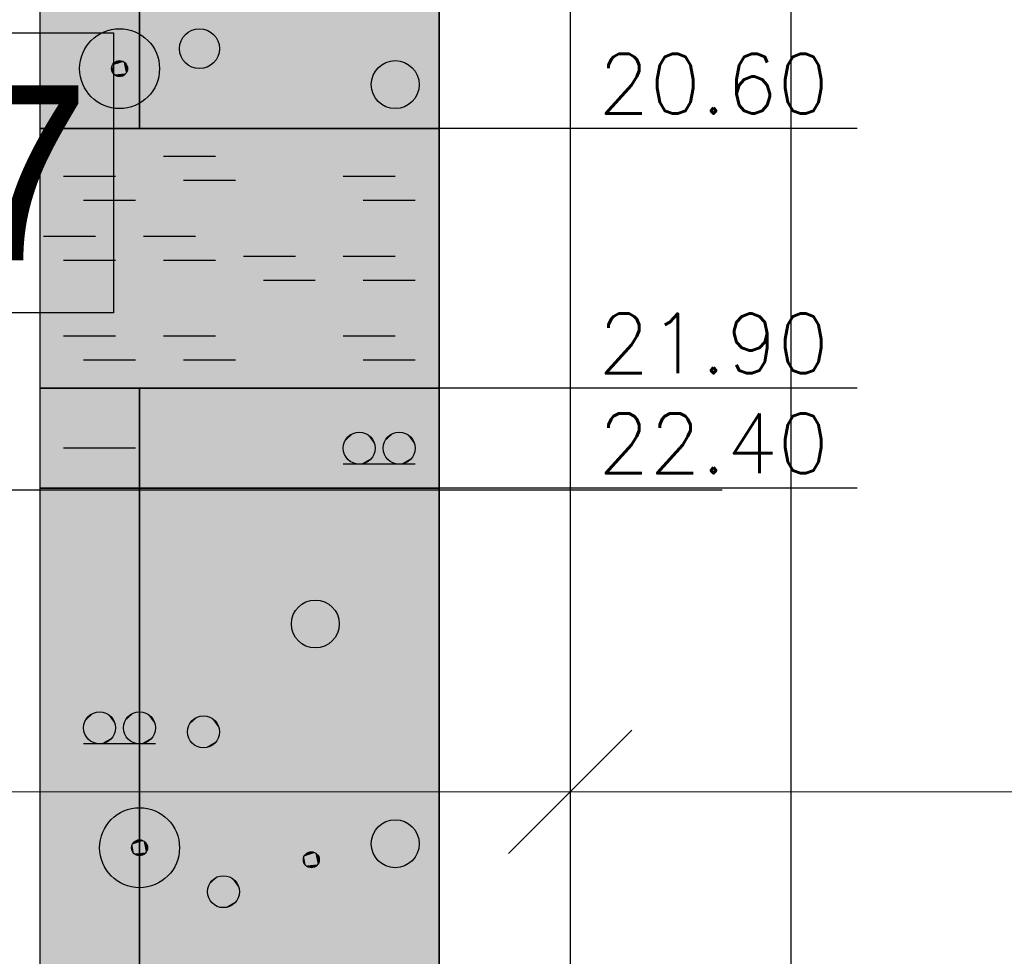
# Model space of a CAD drawing. Header units: metres. Extents: x 3458045 to 3462392, y 5482308 to 5484762.
# Tile 229 of 256: x 3460107.8 to 3460112.73, y 5483987.45 to 5483992.14. Entities that reach past the tile are written whole.
import ezdxf

# ---------------------------------------------------------------- set-up
doc = ezdxf.new("R2010")
doc.units = ezdxf.units.M
doc.header["$PDMODE"] = 3
doc.header["$PDSIZE"] = 0.1
doc.linetypes.add('AUSGEZOGEN', pattern=[2, 1, 1])
doc.linetypes.add('VERDECKT', pattern=[9.525, 6.35, -3.175])
doc.layers.get('0').update_dxf_attribs({"linetype": 'CONTINUOUS'})
doc.layers.get('DEFPOINTS').update_dxf_attribs({"linetype": 'CONTINUOUS'})
for name, color, linetype in [('BAUER_BK 2014', 1, 'CONTINUOUS'), ('SP_TEXT', 2, 'CONTINUOUS'), ('SP_VERM', 1, 'CONTINUOUS')]:
    doc.layers.add(name, color=color, linetype=linetype)
doc.layers.add('SP_Höhenplan-Beschriftung-Linien', color=2, linetype='CONTINUOUS', lineweight=25)
doc.layers.add('SP_Höhenplan-Beschriftung-Linien-Bestandsgelände', color=7, linetype='CONTINUOUS', lineweight=25)
doc.styles.add('K_ISOCP', font='k_isocp.shx')
doc.styles.add('ROMANS', font='ROMANS')
doc.styles.add('SP_F', font='romans.shx', dxfattribs={"width": 0.7, "bigfont": 'sp_f.shx'})
doc.dimstyles.new('SOFI35$0', dxfattribs={"dimtxt": 3.5, "dimasz": 0.35, "dimexe": 0.9, "dimexo": 0.625, "dimgap": 0.945, "dimtad": 1, "dimdec": 3, "dimrnd": 0.001, "dimzin": 1, "dimdsep": 46, "dimtxsty": 'SP_F', "dimblk1": 'SOF_BEMSTR1', "dimblk2": 'SOF_BEMSTR2', "dimsah": 1, "dimcen": 3.5, "dimse1": 1, "dimse2": 1, "dimclrd": 1, "dimclre": 1, "dimclrt": 2, "dimaunit": 2, "dimazin": 0, "dimtfac": 1, "dimtdec": 3, "dimtmove": 0, "dimatfit": 3, "dimfxl": 1, "dimtolj": 1, "dimtzin": 0, "dimlwd": 0, "dimlwe": 0, "dimarcsym": 0})

# ---------------------------------------------------------------- blocks, each defined once
blk = doc.blocks.new('SOF_BEMSTR2')
at = {"color": 0, "linetype": 'ByBlock', "lineweight": -2}
for p, q in [((0, -20), (0, 8.5)), ((3.535, 3.535), (-3.535, -3.535)), ((-5, 0), (5, 0))]:
    blk.add_line(p, q, dxfattribs=at)
blk = doc.blocks.new('SOF_BEMSTR1')
at = {"color": 0, "linetype": 'ByBlock', "lineweight": -2}
for p, q in [((0, 20), (0, -8.5)), ((3.535, 3.535), (-3.535, -3.535)), ((-5, 0), (5, 0))]:
    blk.add_line(p, q, dxfattribs=at)
blk = doc.blocks.new('*D122')
at = {"layer": 'DEFPOINTS', "color": 0, "linetype": 'AUSGEZOGEN', "transparency": 16777216}
for p in [(3460100.5579, 5483994.6749), (3460110.5579, 5483994.6749), (3460110.5579, 5483988.2771)]:
    blk.add_point(p, dxfattribs=at)
at = {"layer": 'SP_VERM', "color": 1, "linetype": 'AUSGEZOGEN', "lineweight": 0, "transparency": 16777216}
blk.add_line((3460100.6454, 5483988.2771), (3460110.4704, 5483988.2771), dxfattribs=at)
at = {"layer": 'SP_VERM', "color": 1, "linetype": 'AUSGEZOGEN', "lineweight": 0, "transparency": 16777216, "xscale": 0.08750000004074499, "yscale": 0.08750000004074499, "zscale": 0.08750000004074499, "rotation": 180}
blk.add_blockref('SOF_BEMSTR2', (3460100.5579, 5483988.2771), dxfattribs=at)
at = {"layer": 'SP_VERM', "color": 1, "linetype": 'AUSGEZOGEN', "lineweight": 0, "transparency": 16777216, "xscale": 0.08750000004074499, "yscale": 0.08750000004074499, "zscale": 0.08750000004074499}
blk.add_blockref('SOF_BEMSTR1', (3460110.5579, 5483988.2771), dxfattribs=at)
at = {"layer": 'SP_VERM', "color": 2, "linetype": 'AUSGEZOGEN', "transparency": 16777216, "insert": (3460105.5579, 5483988.9509), "char_height": 0.875, "attachment_point": 5, "style": 'SP_F'}
blk.add_mtext('\\A1;\\A1;10.00{\\H.7x;\\S^ ;}', dxfattribs=at)
blk = doc.blocks.new('*D123')
at = {"layer": 'DEFPOINTS', "color": 0, "linetype": 'AUSGEZOGEN', "transparency": 16777216}
for p in [(3460110.5579, 5483994.6749), (3460120.5579, 5483994.6749), (3460120.5579, 5483988.2771)]:
    blk.add_point(p, dxfattribs=at)
at = {"layer": 'SP_VERM', "color": 1, "linetype": 'AUSGEZOGEN', "lineweight": 0, "transparency": 16777216}
blk.add_line((3460110.6454, 5483988.2771), (3460120.4704, 5483988.2771), dxfattribs=at)
at = {"layer": 'SP_VERM', "color": 1, "linetype": 'AUSGEZOGEN', "lineweight": 0, "transparency": 16777216, "xscale": 0.08750000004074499, "yscale": 0.08750000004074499, "zscale": 0.08750000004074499, "rotation": 180}
blk.add_blockref('SOF_BEMSTR2', (3460110.5579, 5483988.2771), dxfattribs=at)
at = {"layer": 'SP_VERM', "color": 1, "linetype": 'AUSGEZOGEN', "lineweight": 0, "transparency": 16777216, "xscale": 0.08750000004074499, "yscale": 0.08750000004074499, "zscale": 0.08750000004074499}
blk.add_blockref('SOF_BEMSTR1', (3460120.5579, 5483988.2771), dxfattribs=at)
at = {"layer": 'SP_VERM', "color": 2, "linetype": 'AUSGEZOGEN', "transparency": 16777216, "insert": (3460115.5579, 5483988.9509), "char_height": 0.875, "attachment_point": 5, "style": 'SP_F'}
blk.add_mtext('\\A1;\\A1;10.00{\\H.7x;\\S^ ;}', dxfattribs=at)
blk = doc.blocks.new('*D143')
at = {"layer": 'DEFPOINTS', "color": 0, "linetype": 'AUSGEZOGEN', "transparency": 16777216}
for p in [(3460025.0179, 5483991.6475), (3460180.5579, 5483987.6961), (3460025.0179, 5483985.7834)]:
    blk.add_point(p, dxfattribs=at)
at = {"layer": 'SP_VERM', "color": 1, "linetype": 'AUSGEZOGEN', "lineweight": 0, "transparency": 16777216}
blk.add_line((3460180.4704, 5483985.7834), (3460025.1054, 5483985.7834), dxfattribs=at)
at = {"layer": 'SP_VERM', "color": 1, "linetype": 'AUSGEZOGEN', "lineweight": 0, "transparency": 16777216, "xscale": 0.08750000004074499, "yscale": 0.08750000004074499, "zscale": 0.08750000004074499, "rotation": 180}
blk.add_blockref('SOF_BEMSTR2', (3460025.0179, 5483985.7834), dxfattribs=at)
at = {"layer": 'SP_VERM', "color": 1, "linetype": 'AUSGEZOGEN', "lineweight": 0, "transparency": 16777216, "xscale": 0.08750000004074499, "yscale": 0.08750000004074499, "zscale": 0.08750000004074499}
blk.add_blockref('SOF_BEMSTR1', (3460180.5579, 5483985.7834), dxfattribs=at)
at = {"layer": 'SP_VERM', "color": 2, "linetype": 'AUSGEZOGEN', "transparency": 16777216, "insert": (3460102.7879, 5483986.4571), "char_height": 0.875, "attachment_point": 5, "style": 'SP_F'}
blk.add_mtext('\\A1;\\A1;Tunnelabschitt = 155.54{\\H.7x;\\S^ ;}m', dxfattribs=at)

msp = doc.modelspace()

# ---------------------------------------------------------------- linework, layer by layer
at = {"layer": 'BAUER_BK 2014', "color": 7, "linetype": 'Continuous'}
for points in [[(3460107.9022, 5484012.1971), (3460107.9022, 5483984.1971)], [(3460109.9022, 5484012.1971), (3460109.9022, 5483984.1971)], [(3460109.9022, 5483991.5971), (3460109.9022, 5483994.1971), (3460107.9022, 5483994.1971), (3460107.9022, 5483991.5971), (3460109.9022, 5483991.5971)], [(3460109.9022, 5483990.2971), (3460109.9022, 5483991.5971), (3460107.9022, 5483991.5971), (3460107.9022, 5483990.2971), (3460109.9022, 5483990.2971)], [(3460107.9022, 5483991.5971), (3460109.9022, 5483991.5971)], [(3460111.9941, 5483991.5971), (3460110.9022, 5483991.5971), (3460110.3022, 5483991.5971), (3460109.9022, 5483991.5971)], [(3460108.7822, 5483991.4571), (3460108.5222, 5483991.4571)], [(3460108.2822, 5483991.3571), (3460108.0222, 5483991.3571)], [(3460108.8822, 5483991.3371), (3460108.6222, 5483991.3371)], [(3460109.6822, 5483991.3571), (3460109.4222, 5483991.3571)], [(3460108.3822, 5483991.2371), (3460108.1222, 5483991.2371)], [(3460109.7822, 5483991.2371), (3460109.5222, 5483991.2371)], [(3460108.1822, 5483991.0571), (3460107.9222, 5483991.0571)], [(3460108.6822, 5483991.0571), (3460108.4222, 5483991.0571)], [(3460109.1822, 5483990.9571), (3460108.9222, 5483990.9571)], [(3460109.6822, 5483990.9571), (3460109.4222, 5483990.9571)], [(3460108.2822, 5483990.9371), (3460108.0222, 5483990.9371)], [(3460108.7822, 5483990.9371), (3460108.5222, 5483990.9371)], [(3460109.2822, 5483990.8371), (3460109.0222, 5483990.8371)], [(3460109.7822, 5483990.8371), (3460109.5222, 5483990.8371)], [(3460108.2822, 5483990.5571), (3460108.0222, 5483990.5571)], [(3460108.7822, 5483990.5571), (3460108.5222, 5483990.5571)], [(3460109.6822, 5483990.5571), (3460109.4222, 5483990.5571)], [(3460108.3822, 5483990.4371), (3460108.1222, 5483990.4371)], [(3460108.8822, 5483990.4371), (3460108.6222, 5483990.4371)], [(3460109.7822, 5483990.4371), (3460109.5222, 5483990.4371)], [(3460109.9022, 5483989.7971), (3460109.9022, 5483990.2971), (3460107.9022, 5483990.2971), (3460107.9022, 5483989.7971), (3460109.9022, 5483989.7971)], [(3460107.9022, 5483990.2971), (3460109.9022, 5483990.2971)], [(3460111.9941, 5483990.2971), (3460110.9022, 5483990.2971), (3460110.3022, 5483990.2971), (3460109.9022, 5483990.2971)], [(3460108.3822, 5483989.9971), (3460108.0222, 5483989.9971)], [(3460109.7822, 5483989.9171), (3460109.4222, 5483989.9171)], [(3460109.9022, 5483984.1971), (3460109.9022, 5483989.7971), (3460107.9022, 5483989.7971), (3460107.9022, 5483984.1971), (3460109.9022, 5483984.1971)], [(3460107.9022, 5483989.7971), (3460109.9022, 5483989.7971)], [(3460111.9941, 5483989.7971), (3460110.9022, 5483989.7971), (3460110.3022, 5483989.7971), (3460109.9022, 5483989.7971)], [(3460108.4822, 5483988.5171), (3460108.1222, 5483988.5171)]]:
    msp.add_lwpolyline(points, dxfattribs=at)
at = {"layer": 'BAUER_BK 2014', "color": 50, "linetype": 'Continuous'}
for points in [[(3460108.4022, 5483991.5971), (3460108.4022, 5483994.1971), (3460107.9022, 5483994.1971), (3460107.9022, 5483991.5971), (3460108.4022, 5483991.5971)], [(3460108.4022, 5483984.1971), (3460108.4022, 5483989.7971), (3460107.9022, 5483989.7971), (3460107.9022, 5483984.1971), (3460108.4022, 5483984.1971)]]:
    msp.add_lwpolyline(points, dxfattribs=at)
at = {"layer": 'BAUER_BK 2014', "color": 30, "linetype": 'Continuous'}
for points in [[(3460109.9022, 5483991.5971), (3460109.9022, 5483994.1971), (3460108.4022, 5483994.1971), (3460108.4022, 5483991.5971), (3460109.9022, 5483991.5971)], [(3460109.9022, 5483984.1971), (3460109.9022, 5483989.7971), (3460108.4022, 5483989.7971), (3460108.4022, 5483984.1971), (3460109.9022, 5483984.1971)]]:
    msp.add_lwpolyline(points, dxfattribs=at)
at = {"layer": 'BAUER_BK 2014', "color": 14, "linetype": 'Continuous'}
msp.add_lwpolyline([(3460109.9022, 5483990.2971), (3460109.9022, 5483991.5971), (3460107.9022, 5483991.5971), (3460107.9022, 5483990.2971), (3460109.9022, 5483990.2971)], dxfattribs=at)
at = {"layer": 'BAUER_BK 2014', "color": 206, "linetype": 'Continuous'}
msp.add_lwpolyline([(3460108.4022, 5483989.7971), (3460108.4022, 5483990.2971), (3460107.9022, 5483990.2971), (3460107.9022, 5483989.7971), (3460108.4022, 5483989.7971)], dxfattribs=at)
at = {"layer": 'BAUER_BK 2014', "color": 62, "linetype": 'Continuous'}
msp.add_lwpolyline([(3460109.9022, 5483989.7971), (3460109.9022, 5483990.2971), (3460108.4022, 5483990.2971), (3460108.4022, 5483989.7971), (3460109.9022, 5483989.7971)], dxfattribs=at)
at = {"layer": 'BAUER_BK 2014', "color": 7, "linetype": 'Continuous'}
for centre, radius in [((3460108.3022, 5483991.8971), 0.2), ((3460108.7022, 5483991.9971), 0.1), ((3460108.3022, 5483991.8971), 0.04), ((3460109.6822, 5483991.8171), 0.12), ((3460109.5022, 5483989.9971), 0.08), ((3460109.7022, 5483989.9971), 0.08), ((3460109.2822, 5483989.1171), 0.12), ((3460108.2022, 5483988.5971), 0.08), ((3460108.4022, 5483988.5971), 0.08), ((3460108.7222, 5483988.5771), 0.08), ((3460108.4022, 5483987.9971), 0.2), ((3460109.6822, 5483988.0171), 0.12), ((3460108.4022, 5483987.9971), 0.04), ((3460109.2622, 5483987.9371), 0.04), ((3460108.8222, 5483987.7771), 0.08)]:
    msp.add_circle(centre, radius, dxfattribs=at)
at = {"layer": 'BAUER_BK 2014', "color": 50, "linetype": 'Continuous'}
for points in [[(3460108.4022, 5483991.5971), (3460108.4022, 5483994.1971), (3460107.9022, 5483991.5971), (3460107.9022, 5483994.1971)], [(3460108.4022, 5483984.1971), (3460108.4022, 5483989.7971), (3460107.9022, 5483984.1971), (3460107.9022, 5483989.7971)]]:
    msp.add_solid(points, dxfattribs=at)
at = {"layer": 'BAUER_BK 2014', "color": 30, "linetype": 'Continuous'}
for points in [[(3460109.9022, 5483991.5971), (3460109.9022, 5483994.1971), (3460108.4022, 5483991.5971), (3460108.4022, 5483994.1971)], [(3460109.9022, 5483984.1971), (3460109.9022, 5483989.7971), (3460108.4022, 5483984.1971), (3460108.4022, 5483989.7971)]]:
    msp.add_solid(points, dxfattribs=at)
at = {"layer": 'BAUER_BK 2014', "color": 7, "linetype": 'Continuous'}
for points in [[(3460108.2662, 5483991.9133), (3460108.2742, 5483991.9269), (3460108.2902, 5483991.9351)], [(3460108.2662, 5483991.9133), (3460108.2902, 5483991.9351), (3460108.3222, 5483991.9317)], [(3460108.2742, 5483991.8673), (3460108.2662, 5483991.9133), (3460108.3222, 5483991.9317)], [(3460108.2662, 5483991.9133), (3460108.2702, 5483991.9207), (3460108.2742, 5483991.9269)], [(3460108.2742, 5483991.9269), (3460108.2822, 5483991.9317), (3460108.2902, 5483991.9351)], [(3460108.3222, 5483991.9317), (3460108.3342, 5483991.8735), (3460108.2742, 5483991.8673)], [(3460108.2902, 5483991.9351), (3460108.2982, 5483991.9369), (3460108.3062, 5483991.9369)], [(3460108.2902, 5483991.9351), (3460108.3062, 5483991.9369), (3460108.3222, 5483991.9317)], [(3460108.3062, 5483991.9369), (3460108.3142, 5483991.9351), (3460108.3222, 5483991.9317)], [(3460108.3222, 5483991.9317), (3460108.3282, 5483991.9269), (3460108.3342, 5483991.9207)], [(3460108.3222, 5483991.9317), (3460108.3342, 5483991.9207), (3460108.3402, 5483991.9055)], [(3460108.3222, 5483991.9317), (3460108.3402, 5483991.9055), (3460108.3342, 5483991.8735)], [(3460109.5722, 5483991.8659), (3460109.6022, 5483991.9063), (3460109.6442, 5483991.9313)], [(3460109.5722, 5483991.8659), (3460109.6442, 5483991.9313), (3460109.7422, 5483991.9211)], [(3460109.6022, 5483991.9063), (3460109.6222, 5483991.9211), (3460109.6442, 5483991.9313)], [(3460109.6442, 5483991.9313), (3460109.6702, 5483991.9365), (3460109.6942, 5483991.9365)], [(3460109.6442, 5483991.9313), (3460109.6942, 5483991.9365), (3460109.7422, 5483991.9211)], [(3460109.6942, 5483991.9365), (3460109.7182, 5483991.9313), (3460109.7422, 5483991.9211)], [(3460108.2622, 5483991.8971), (3460108.2622, 5483991.9055), (3460108.2662, 5483991.9133)], [(3460108.2662, 5483991.8809), (3460108.2622, 5483991.8971), (3460108.2662, 5483991.9133)], [(3460108.2742, 5483991.8673), (3460108.2662, 5483991.8809), (3460108.2662, 5483991.9133)], [(3460108.2742, 5483991.8673), (3460108.2702, 5483991.8735), (3460108.2662, 5483991.8809)], [(3460108.3342, 5483991.9207), (3460108.3382, 5483991.9133), (3460108.3402, 5483991.9055)], [(3460108.3402, 5483991.9055), (3460108.3402, 5483991.8887), (3460108.3342, 5483991.8735)], [(3460108.3402, 5483991.8887), (3460108.3382, 5483991.8809), (3460108.3342, 5483991.8735)], [(3460108.3402, 5483991.9055), (3460108.3422, 5483991.8971), (3460108.3402, 5483991.8887)], [(3460109.6022, 5483991.7279), (3460109.5722, 5483991.8659), (3460109.7422, 5483991.9211)], [(3460109.5722, 5483991.8659), (3460109.5842, 5483991.8877), (3460109.6022, 5483991.9063)], [(3460109.7422, 5483991.9211), (3460109.7782, 5483991.7465), (3460109.6022, 5483991.7279)], [(3460109.7422, 5483991.9211), (3460109.7622, 5483991.9063), (3460109.7782, 5483991.8877)], [(3460109.7422, 5483991.9211), (3460109.7782, 5483991.8877), (3460109.8002, 5483991.8421)], [(3460109.7422, 5483991.9211), (3460109.8002, 5483991.8421), (3460109.7782, 5483991.7465)], [(3460109.7782, 5483991.8877), (3460109.7922, 5483991.8659), (3460109.8002, 5483991.8421)], [(3460108.3342, 5483991.8735), (3460108.3062, 5483991.8573), (3460108.2742, 5483991.8673)], [(3460108.2902, 5483991.8591), (3460108.2822, 5483991.8625), (3460108.2742, 5483991.8673)], [(3460108.3062, 5483991.8573), (3460108.2902, 5483991.8591), (3460108.2742, 5483991.8673)], [(3460108.3062, 5483991.8573), (3460108.2982, 5483991.8573), (3460108.2902, 5483991.8591)], [(3460108.3342, 5483991.8735), (3460108.3222, 5483991.8625), (3460108.3062, 5483991.8573)], [(3460108.3222, 5483991.8625), (3460108.3142, 5483991.8591), (3460108.3062, 5483991.8573)], [(3460108.3342, 5483991.8735), (3460108.3282, 5483991.8673), (3460108.3222, 5483991.8625)], [(3460109.5622, 5483991.8171), (3460109.5642, 5483991.8421), (3460109.5722, 5483991.8659)], [(3460109.5722, 5483991.7683), (3460109.5622, 5483991.8171), (3460109.5722, 5483991.8659)], [(3460109.6022, 5483991.7279), (3460109.5722, 5483991.7683), (3460109.5722, 5483991.8659)], [(3460109.8002, 5483991.8421), (3460109.8002, 5483991.7921), (3460109.7782, 5483991.7465)], [(3460109.8002, 5483991.8421), (3460109.8022, 5483991.8171), (3460109.8002, 5483991.7921)], [(3460109.8002, 5483991.7921), (3460109.7922, 5483991.7683), (3460109.7782, 5483991.7465)], [(3460109.6022, 5483991.7279), (3460109.5842, 5483991.7465), (3460109.5722, 5483991.7683)], [(3460109.7782, 5483991.7465), (3460109.6942, 5483991.6977), (3460109.6022, 5483991.7279)], [(3460109.6442, 5483991.7029), (3460109.6222, 5483991.7131), (3460109.6022, 5483991.7279)], [(3460109.6942, 5483991.6977), (3460109.6442, 5483991.7029), (3460109.6022, 5483991.7279)], [(3460109.7782, 5483991.7465), (3460109.7422, 5483991.7131), (3460109.6942, 5483991.6977)], [(3460109.7782, 5483991.7465), (3460109.7622, 5483991.7279), (3460109.7422, 5483991.7131)], [(3460109.6942, 5483991.6977), (3460109.6702, 5483991.6977), (3460109.6442, 5483991.7029)], [(3460109.7422, 5483991.7131), (3460109.7182, 5483991.7029), (3460109.6942, 5483991.6977)], [(3460109.4282, 5483990.0297), (3460109.4482, 5483990.0566), (3460109.4762, 5483990.0732)], [(3460109.4282, 5483990.0297), (3460109.4762, 5483990.0732), (3460109.5422, 5483990.0664)], [(3460109.4482, 5483989.9377), (3460109.4282, 5483990.0297), (3460109.5422, 5483990.0664)], [(3460109.4282, 5483990.0297), (3460109.4362, 5483990.0442), (3460109.4482, 5483990.0566)], [(3460109.4482, 5483990.0566), (3460109.4622, 5483990.0664), (3460109.4762, 5483990.0732)], [(3460109.5422, 5483990.0664), (3460109.5662, 5483989.9501), (3460109.4482, 5483989.9377)], [(3460109.4762, 5483990.0732), (3460109.4942, 5483990.0767), (3460109.5102, 5483990.0767)], [(3460109.4762, 5483990.0732), (3460109.5102, 5483990.0767), (3460109.5422, 5483990.0664)], [(3460109.5102, 5483990.0767), (3460109.5262, 5483990.0732), (3460109.5422, 5483990.0664)], [(3460109.5422, 5483990.0664), (3460109.5562, 5483990.0566), (3460109.5662, 5483990.0442)], [(3460109.5422, 5483990.0664), (3460109.5662, 5483990.0442), (3460109.5802, 5483990.0138)], [(3460109.5422, 5483990.0664), (3460109.5802, 5483990.0138), (3460109.5662, 5483989.9501)], [(3460109.6282, 5483990.0297), (3460109.6482, 5483990.0566), (3460109.6762, 5483990.0732)], [(3460109.6282, 5483990.0297), (3460109.6762, 5483990.0732), (3460109.7422, 5483990.0664)], [(3460109.6482, 5483989.9377), (3460109.6282, 5483990.0297), (3460109.7422, 5483990.0664)], [(3460109.6282, 5483990.0297), (3460109.6362, 5483990.0442), (3460109.6482, 5483990.0566)], [(3460109.6482, 5483990.0566), (3460109.6622, 5483990.0664), (3460109.6762, 5483990.0732)], [(3460109.7422, 5483990.0664), (3460109.7662, 5483989.9501), (3460109.6482, 5483989.9377)], [(3460109.6762, 5483990.0732), (3460109.6942, 5483990.0767), (3460109.7102, 5483990.0767)], [(3460109.6762, 5483990.0732), (3460109.7102, 5483990.0767), (3460109.7422, 5483990.0664)], [(3460109.7102, 5483990.0767), (3460109.7262, 5483990.0732), (3460109.7422, 5483990.0664)], [(3460109.7422, 5483990.0664), (3460109.7562, 5483990.0566), (3460109.7662, 5483990.0442)], [(3460109.7422, 5483990.0664), (3460109.7662, 5483990.0442), (3460109.7802, 5483990.0138)], [(3460109.7422, 5483990.0664), (3460109.7802, 5483990.0138), (3460109.7662, 5483989.9501)], [(3460109.4222, 5483989.9971), (3460109.4242, 5483990.0138), (3460109.4282, 5483990.0297)], [(3460109.4282, 5483989.9646), (3460109.4222, 5483989.9971), (3460109.4282, 5483990.0297)], [(3460109.4482, 5483989.9377), (3460109.4282, 5483989.9646), (3460109.4282, 5483990.0297)], [(3460109.5662, 5483990.0442), (3460109.5742, 5483990.0297), (3460109.5802, 5483990.0138)], [(3460109.5802, 5483990.0138), (3460109.5802, 5483989.9805), (3460109.5662, 5483989.9501)], [(3460109.5802, 5483990.0138), (3460109.5822, 5483989.9971), (3460109.5802, 5483989.9805)], [(3460109.6222, 5483989.9971), (3460109.6242, 5483990.0138), (3460109.6282, 5483990.0297)], [(3460109.6282, 5483989.9646), (3460109.6222, 5483989.9971), (3460109.6282, 5483990.0297)], [(3460109.6482, 5483989.9377), (3460109.6282, 5483989.9646), (3460109.6282, 5483990.0297)], [(3460109.7662, 5483990.0442), (3460109.7742, 5483990.0297), (3460109.7802, 5483990.0138)], [(3460109.7802, 5483990.0138), (3460109.7802, 5483989.9805), (3460109.7662, 5483989.9501)], [(3460109.7802, 5483990.0138), (3460109.7822, 5483989.9971), (3460109.7802, 5483989.9805)], [(3460109.4482, 5483989.9377), (3460109.4362, 5483989.9501), (3460109.4282, 5483989.9646)], [(3460109.5802, 5483989.9805), (3460109.5742, 5483989.9646), (3460109.5662, 5483989.9501)], [(3460109.6482, 5483989.9377), (3460109.6362, 5483989.9501), (3460109.6282, 5483989.9646)], [(3460109.7802, 5483989.9805), (3460109.7742, 5483989.9646), (3460109.7662, 5483989.9501)], [(3460109.5662, 5483989.9501), (3460109.5102, 5483989.9176), (3460109.4482, 5483989.9377)], [(3460109.4762, 5483989.9211), (3460109.4622, 5483989.9279), (3460109.4482, 5483989.9377)], [(3460109.5102, 5483989.9176), (3460109.4762, 5483989.9211), (3460109.4482, 5483989.9377)], [(3460109.5102, 5483989.9176), (3460109.4942, 5483989.9176), (3460109.4762, 5483989.9211)], [(3460109.5662, 5483989.9501), (3460109.5422, 5483989.9279), (3460109.5102, 5483989.9176)], [(3460109.5422, 5483989.9279), (3460109.5262, 5483989.9211), (3460109.5102, 5483989.9176)], [(3460109.5662, 5483989.9501), (3460109.5562, 5483989.9377), (3460109.5422, 5483989.9279)], [(3460109.7662, 5483989.9501), (3460109.7102, 5483989.9176), (3460109.6482, 5483989.9377)], [(3460109.6762, 5483989.9211), (3460109.6622, 5483989.9279), (3460109.6482, 5483989.9377)], [(3460109.7102, 5483989.9176), (3460109.6762, 5483989.9211), (3460109.6482, 5483989.9377)], [(3460109.7102, 5483989.9176), (3460109.6942, 5483989.9176), (3460109.6762, 5483989.9211)], [(3460109.7662, 5483989.9501), (3460109.7422, 5483989.9279), (3460109.7102, 5483989.9176)], [(3460109.7422, 5483989.9279), (3460109.7262, 5483989.9211), (3460109.7102, 5483989.9176)], [(3460109.7662, 5483989.9501), (3460109.7562, 5483989.9377), (3460109.7422, 5483989.9279)], [(3460109.1722, 5483989.1659), (3460109.2022, 5483989.2063), (3460109.2442, 5483989.2313)], [(3460109.1722, 5483989.1659), (3460109.2442, 5483989.2313), (3460109.3422, 5483989.2211)], [(3460109.2022, 5483989.028), (3460109.1722, 5483989.1659), (3460109.3422, 5483989.2211)], [(3460109.2022, 5483989.2063), (3460109.2222, 5483989.2211), (3460109.2442, 5483989.2313)], [(3460109.3422, 5483989.2211), (3460109.3782, 5483989.0466), (3460109.2022, 5483989.028)], [(3460109.2442, 5483989.2313), (3460109.2702, 5483989.2365), (3460109.2942, 5483989.2365)], [(3460109.2442, 5483989.2313), (3460109.2942, 5483989.2365), (3460109.3422, 5483989.2211)], [(3460109.2942, 5483989.2365), (3460109.3182, 5483989.2313), (3460109.3422, 5483989.2211)], [(3460109.3422, 5483989.2211), (3460109.3622, 5483989.2063), (3460109.3782, 5483989.1877)], [(3460109.3422, 5483989.2211), (3460109.3782, 5483989.1877), (3460109.4002, 5483989.1421)], [(3460109.3422, 5483989.2211), (3460109.4002, 5483989.1421), (3460109.3782, 5483989.0466)], [(3460109.1622, 5483989.1171), (3460109.1642, 5483989.1421), (3460109.1722, 5483989.1659)], [(3460109.1722, 5483989.0683), (3460109.1622, 5483989.1171), (3460109.1722, 5483989.1659)], [(3460109.1722, 5483989.1659), (3460109.1842, 5483989.1877), (3460109.2022, 5483989.2063)], [(3460109.2022, 5483989.028), (3460109.1722, 5483989.0683), (3460109.1722, 5483989.1659)], [(3460109.3782, 5483989.1877), (3460109.3922, 5483989.1659), (3460109.4002, 5483989.1421)], [(3460109.4002, 5483989.1421), (3460109.4002, 5483989.0922), (3460109.3782, 5483989.0466)], [(3460109.4002, 5483989.1421), (3460109.4022, 5483989.1171), (3460109.4002, 5483989.0922)], [(3460109.2022, 5483989.028), (3460109.1842, 5483989.0466), (3460109.1722, 5483989.0683)], [(3460109.4002, 5483989.0922), (3460109.3922, 5483989.0683), (3460109.3782, 5483989.0466)], [(3460109.3782, 5483989.0466), (3460109.2942, 5483988.9978), (3460109.2022, 5483989.028)], [(3460109.2442, 5483989.003), (3460109.2222, 5483989.0132), (3460109.2022, 5483989.028)], [(3460109.2942, 5483988.9978), (3460109.2442, 5483989.003), (3460109.2022, 5483989.028)], [(3460109.3782, 5483989.0466), (3460109.3422, 5483989.0132), (3460109.2942, 5483988.9978)], [(3460109.3782, 5483989.0466), (3460109.3622, 5483989.028), (3460109.3422, 5483989.0132)], [(3460109.2942, 5483988.9978), (3460109.2702, 5483988.9978), (3460109.2442, 5483989.003)], [(3460109.3422, 5483989.0132), (3460109.3182, 5483989.003), (3460109.2942, 5483988.9978)], [(3460108.1282, 5483988.6297), (3460108.1482, 5483988.6566), (3460108.1762, 5483988.6732)], [(3460108.1282, 5483988.6297), (3460108.1762, 5483988.6732), (3460108.2422, 5483988.6664)], [(3460108.1482, 5483988.6566), (3460108.1622, 5483988.6664), (3460108.1762, 5483988.6732)], [(3460108.1762, 5483988.6732), (3460108.1942, 5483988.6767), (3460108.2102, 5483988.6767)], [(3460108.1762, 5483988.6732), (3460108.2102, 5483988.6767), (3460108.2422, 5483988.6664)], [(3460108.2102, 5483988.6767), (3460108.2262, 5483988.6732), (3460108.2422, 5483988.6664)], [(3460108.3282, 5483988.6297), (3460108.3482, 5483988.6566), (3460108.3762, 5483988.6732)], [(3460108.3282, 5483988.6297), (3460108.3762, 5483988.6732), (3460108.4422, 5483988.6664)], [(3460108.3482, 5483988.6566), (3460108.3622, 5483988.6664), (3460108.3762, 5483988.6732)], [(3460108.3762, 5483988.6732), (3460108.3942, 5483988.6767), (3460108.4102, 5483988.6767)], [(3460108.3762, 5483988.6732), (3460108.4102, 5483988.6767), (3460108.4422, 5483988.6664)], [(3460108.4102, 5483988.6767), (3460108.4262, 5483988.6732), (3460108.4422, 5483988.6664)], [(3460108.1222, 5483988.5971), (3460108.1242, 5483988.6138), (3460108.1282, 5483988.6297)], [(3460108.1282, 5483988.5646), (3460108.1222, 5483988.5971), (3460108.1282, 5483988.6297)], [(3460108.1482, 5483988.5377), (3460108.1282, 5483988.6297), (3460108.2422, 5483988.6664)], [(3460108.1282, 5483988.6297), (3460108.1362, 5483988.6442), (3460108.1482, 5483988.6566)], [(3460108.1482, 5483988.5377), (3460108.1282, 5483988.5646), (3460108.1282, 5483988.6297)], [(3460108.2422, 5483988.6664), (3460108.2662, 5483988.5501), (3460108.1482, 5483988.5377)], [(3460108.2422, 5483988.6664), (3460108.2562, 5483988.6566), (3460108.2662, 5483988.6442)], [(3460108.2422, 5483988.6664), (3460108.2662, 5483988.6442), (3460108.2802, 5483988.6138)], [(3460108.2422, 5483988.6664), (3460108.2802, 5483988.6138), (3460108.2662, 5483988.5501)], [(3460108.2662, 5483988.6442), (3460108.2742, 5483988.6297), (3460108.2802, 5483988.6138)], [(3460108.3222, 5483988.5971), (3460108.3242, 5483988.6138), (3460108.3282, 5483988.6297)], [(3460108.3282, 5483988.5646), (3460108.3222, 5483988.5971), (3460108.3282, 5483988.6297)], [(3460108.3482, 5483988.5377), (3460108.3282, 5483988.6297), (3460108.4422, 5483988.6664)], [(3460108.3282, 5483988.6297), (3460108.3362, 5483988.6442), (3460108.3482, 5483988.6566)], [(3460108.3482, 5483988.5377), (3460108.3282, 5483988.5646), (3460108.3282, 5483988.6297)], [(3460108.4422, 5483988.6664), (3460108.4662, 5483988.5501), (3460108.3482, 5483988.5377)], [(3460108.4422, 5483988.6664), (3460108.4562, 5483988.6566), (3460108.4662, 5483988.6442)], [(3460108.4422, 5483988.6664), (3460108.4662, 5483988.6442), (3460108.4802, 5483988.6138)], [(3460108.4422, 5483988.6664), (3460108.4802, 5483988.6138), (3460108.4662, 5483988.5501)], [(3460108.4662, 5483988.6442), (3460108.4742, 5483988.6297), (3460108.4802, 5483988.6138)], [(3460108.6482, 5483988.6097), (3460108.6682, 5483988.6366), (3460108.6962, 5483988.6532)], [(3460108.6482, 5483988.6097), (3460108.6962, 5483988.6532), (3460108.7622, 5483988.6464)], [(3460108.6682, 5483988.5177), (3460108.6482, 5483988.6097), (3460108.7622, 5483988.6464)], [(3460108.6482, 5483988.6097), (3460108.6562, 5483988.6242), (3460108.6682, 5483988.6366)], [(3460108.6682, 5483988.6366), (3460108.6822, 5483988.6464), (3460108.6962, 5483988.6532)], [(3460108.7622, 5483988.6464), (3460108.7862, 5483988.5301), (3460108.6682, 5483988.5177)], [(3460108.6962, 5483988.6532), (3460108.7142, 5483988.6567), (3460108.7302, 5483988.6567)], [(3460108.6962, 5483988.6532), (3460108.7302, 5483988.6567), (3460108.7622, 5483988.6464)], [(3460108.7302, 5483988.6567), (3460108.7462, 5483988.6532), (3460108.7622, 5483988.6464)], [(3460108.7622, 5483988.6464), (3460108.7762, 5483988.6366), (3460108.7862, 5483988.6242)], [(3460108.7622, 5483988.6464), (3460108.7862, 5483988.6242), (3460108.8002, 5483988.5938)], [(3460108.7622, 5483988.6464), (3460108.8002, 5483988.5938), (3460108.7862, 5483988.5301)], [(3460108.7862, 5483988.6242), (3460108.7942, 5483988.6097), (3460108.8002, 5483988.5938)], [(3460108.2802, 5483988.6138), (3460108.2802, 5483988.5805), (3460108.2662, 5483988.5501)], [(3460108.2802, 5483988.5805), (3460108.2742, 5483988.5646), (3460108.2662, 5483988.5501)], [(3460108.2802, 5483988.6138), (3460108.2822, 5483988.5971), (3460108.2802, 5483988.5805)], [(3460108.4802, 5483988.6138), (3460108.4802, 5483988.5805), (3460108.4662, 5483988.5501)], [(3460108.4802, 5483988.5805), (3460108.4742, 5483988.5646), (3460108.4662, 5483988.5501)], [(3460108.4802, 5483988.6138), (3460108.4822, 5483988.5971), (3460108.4802, 5483988.5805)], [(3460108.6422, 5483988.5771), (3460108.6442, 5483988.5938), (3460108.6482, 5483988.6097)], [(3460108.6482, 5483988.5446), (3460108.6422, 5483988.5771), (3460108.6482, 5483988.6097)], [(3460108.6682, 5483988.5177), (3460108.6482, 5483988.5446), (3460108.6482, 5483988.6097)], [(3460108.8002, 5483988.5938), (3460108.8002, 5483988.5605), (3460108.7862, 5483988.5301)], [(3460108.8002, 5483988.5938), (3460108.8022, 5483988.5771), (3460108.8002, 5483988.5605)], [(3460108.1482, 5483988.5377), (3460108.1362, 5483988.5501), (3460108.1282, 5483988.5646)], [(3460108.2662, 5483988.5501), (3460108.2102, 5483988.5176), (3460108.1482, 5483988.5377)], [(3460108.1762, 5483988.5211), (3460108.1622, 5483988.5279), (3460108.1482, 5483988.5377)], [(3460108.2102, 5483988.5176), (3460108.1762, 5483988.5211), (3460108.1482, 5483988.5377)], [(3460108.2662, 5483988.5501), (3460108.2422, 5483988.5279), (3460108.2102, 5483988.5176)], [(3460108.2422, 5483988.5279), (3460108.2262, 5483988.5211), (3460108.2102, 5483988.5176)], [(3460108.2662, 5483988.5501), (3460108.2562, 5483988.5377), (3460108.2422, 5483988.5279)], [(3460108.3482, 5483988.5377), (3460108.3362, 5483988.5501), (3460108.3282, 5483988.5646)], [(3460108.4662, 5483988.5501), (3460108.4102, 5483988.5176), (3460108.3482, 5483988.5377)], [(3460108.3762, 5483988.5211), (3460108.3622, 5483988.5279), (3460108.3482, 5483988.5377)], [(3460108.4102, 5483988.5176), (3460108.3762, 5483988.5211), (3460108.3482, 5483988.5377)], [(3460108.4662, 5483988.5501), (3460108.4422, 5483988.5279), (3460108.4102, 5483988.5176)], [(3460108.4422, 5483988.5279), (3460108.4262, 5483988.5211), (3460108.4102, 5483988.5176)], [(3460108.4662, 5483988.5501), (3460108.4562, 5483988.5377), (3460108.4422, 5483988.5279)], [(3460108.6682, 5483988.5177), (3460108.6562, 5483988.5301), (3460108.6482, 5483988.5446)], [(3460108.7862, 5483988.5301), (3460108.7302, 5483988.4976), (3460108.6682, 5483988.5177)], [(3460108.7862, 5483988.5301), (3460108.7622, 5483988.5079), (3460108.7302, 5483988.4976)], [(3460108.7862, 5483988.5301), (3460108.7762, 5483988.5177), (3460108.7622, 5483988.5079)], [(3460108.8002, 5483988.5605), (3460108.7942, 5483988.5446), (3460108.7862, 5483988.5301)], [(3460108.2102, 5483988.5176), (3460108.1942, 5483988.5176), (3460108.1762, 5483988.5211)], [(3460108.4102, 5483988.5176), (3460108.3942, 5483988.5176), (3460108.3762, 5483988.5211)], [(3460108.6962, 5483988.5011), (3460108.6822, 5483988.5079), (3460108.6682, 5483988.5177)], [(3460108.7302, 5483988.4976), (3460108.6962, 5483988.5011), (3460108.6682, 5483988.5177)], [(3460108.7302, 5483988.4976), (3460108.7142, 5483988.4976), (3460108.6962, 5483988.5011)], [(3460108.7622, 5483988.5079), (3460108.7462, 5483988.5011), (3460108.7302, 5483988.4976)], [(3460109.5722, 5483988.0659), (3460109.6022, 5483988.1063), (3460109.6442, 5483988.1313)], [(3460109.5722, 5483988.0659), (3460109.6442, 5483988.1313), (3460109.7422, 5483988.1211)], [(3460109.6022, 5483988.1063), (3460109.6222, 5483988.1211), (3460109.6442, 5483988.1313)], [(3460109.6442, 5483988.1313), (3460109.6702, 5483988.1365), (3460109.6942, 5483988.1365)], [(3460109.6442, 5483988.1313), (3460109.6942, 5483988.1365), (3460109.7422, 5483988.1211)], [(3460109.6942, 5483988.1365), (3460109.7182, 5483988.1313), (3460109.7422, 5483988.1211)], [(3460109.6022, 5483987.928), (3460109.5722, 5483988.0659), (3460109.7422, 5483988.1211)], [(3460109.5722, 5483988.0659), (3460109.5842, 5483988.0877), (3460109.6022, 5483988.1063)], [(3460109.7422, 5483988.1211), (3460109.7782, 5483987.9466), (3460109.6022, 5483987.928)], [(3460109.7422, 5483988.1211), (3460109.7622, 5483988.1063), (3460109.7782, 5483988.0877)], [(3460109.7422, 5483988.1211), (3460109.7782, 5483988.0877), (3460109.8002, 5483988.0421)], [(3460109.7422, 5483988.1211), (3460109.8002, 5483988.0421), (3460109.7782, 5483987.9466)], [(3460109.7782, 5483988.0877), (3460109.7922, 5483988.0659), (3460109.8002, 5483988.0421)], [(3460108.3662, 5483988.0134), (3460108.3742, 5483988.0269), (3460108.3902, 5483988.0352)], [(3460108.3662, 5483988.0134), (3460108.3902, 5483988.0352), (3460108.4222, 5483988.0318)], [(3460108.3742, 5483987.9674), (3460108.3662, 5483988.0134), (3460108.4222, 5483988.0318)], [(3460108.3742, 5483988.0269), (3460108.3822, 5483988.0318), (3460108.3902, 5483988.0352)], [(3460108.4222, 5483988.0318), (3460108.4342, 5483987.9736), (3460108.3742, 5483987.9674)], [(3460108.3902, 5483988.0352), (3460108.3982, 5483988.0369), (3460108.4062, 5483988.0369)], [(3460108.3902, 5483988.0352), (3460108.4062, 5483988.0369), (3460108.4222, 5483988.0318)], [(3460108.4062, 5483988.0369), (3460108.4142, 5483988.0352), (3460108.4222, 5483988.0318)], [(3460108.4222, 5483988.0318), (3460108.4282, 5483988.0269), (3460108.4342, 5483988.0207)], [(3460108.4222, 5483988.0318), (3460108.4342, 5483988.0207), (3460108.4402, 5483988.0055)], [(3460108.4222, 5483988.0318), (3460108.4402, 5483988.0055), (3460108.4342, 5483987.9736)], [(3460109.5622, 5483988.0171), (3460109.5642, 5483988.0421), (3460109.5722, 5483988.0659)], [(3460109.5722, 5483987.9683), (3460109.5622, 5483988.0171), (3460109.5722, 5483988.0659)], [(3460109.6022, 5483987.928), (3460109.5722, 5483987.9683), (3460109.5722, 5483988.0659)], [(3460109.8002, 5483988.0421), (3460109.8002, 5483987.9922), (3460109.7782, 5483987.9466)], [(3460109.8002, 5483988.0421), (3460109.8022, 5483988.0171), (3460109.8002, 5483987.9922)], [(3460108.3622, 5483987.9971), (3460108.3622, 5483988.0055), (3460108.3662, 5483988.0134)], [(3460108.3662, 5483987.9809), (3460108.3622, 5483987.9971), (3460108.3662, 5483988.0134)], [(3460108.3662, 5483988.0134), (3460108.3702, 5483988.0207), (3460108.3742, 5483988.0269)], [(3460108.3742, 5483987.9674), (3460108.3662, 5483987.9809), (3460108.3662, 5483988.0134)], [(3460108.3742, 5483987.9674), (3460108.3702, 5483987.9736), (3460108.3662, 5483987.9809)], [(3460108.4342, 5483988.0207), (3460108.4382, 5483988.0134), (3460108.4402, 5483988.0055)], [(3460108.4402, 5483988.0055), (3460108.4402, 5483987.9888), (3460108.4342, 5483987.9736)], [(3460108.4402, 5483987.9888), (3460108.4382, 5483987.9809), (3460108.4342, 5483987.9736)], [(3460108.4402, 5483988.0055), (3460108.4422, 5483987.9971), (3460108.4402, 5483987.9888)], [(3460109.8002, 5483987.9922), (3460109.7922, 5483987.9683), (3460109.7782, 5483987.9466)], [(3460108.4342, 5483987.9736), (3460108.4062, 5483987.9574), (3460108.3742, 5483987.9674)], [(3460108.3902, 5483987.9591), (3460108.3822, 5483987.9625), (3460108.3742, 5483987.9674)], [(3460108.4062, 5483987.9574), (3460108.3902, 5483987.9591), (3460108.3742, 5483987.9674)], [(3460108.4062, 5483987.9574), (3460108.3982, 5483987.9574), (3460108.3902, 5483987.9591)], [(3460108.4342, 5483987.9736), (3460108.4222, 5483987.9625), (3460108.4062, 5483987.9574)], [(3460108.4222, 5483987.9625), (3460108.4142, 5483987.9591), (3460108.4062, 5483987.9574)], [(3460108.4342, 5483987.9736), (3460108.4282, 5483987.9674), (3460108.4222, 5483987.9625)], [(3460109.2222, 5483987.9371), (3460109.2222, 5483987.9455), (3460109.2262, 5483987.9534)], [(3460109.2262, 5483987.9209), (3460109.2222, 5483987.9371), (3460109.2262, 5483987.9534)], [(3460109.2262, 5483987.9534), (3460109.2342, 5483987.9669), (3460109.2502, 5483987.9752)], [(3460109.2262, 5483987.9534), (3460109.2502, 5483987.9752), (3460109.2822, 5483987.9718)], [(3460109.2342, 5483987.9074), (3460109.2262, 5483987.9534), (3460109.2822, 5483987.9718)], [(3460109.2262, 5483987.9534), (3460109.2302, 5483987.9607), (3460109.2342, 5483987.9669)], [(3460109.2342, 5483987.9074), (3460109.2262, 5483987.9209), (3460109.2262, 5483987.9534)], [(3460109.2342, 5483987.9669), (3460109.2422, 5483987.9718), (3460109.2502, 5483987.9752)], [(3460109.2822, 5483987.9718), (3460109.2942, 5483987.9136), (3460109.2342, 5483987.9074)], [(3460109.2502, 5483987.9752), (3460109.2582, 5483987.9769), (3460109.2662, 5483987.9769)], [(3460109.2502, 5483987.9752), (3460109.2662, 5483987.9769), (3460109.2822, 5483987.9718)], [(3460109.2662, 5483987.9769), (3460109.2742, 5483987.9752), (3460109.2822, 5483987.9718)], [(3460109.2822, 5483987.9718), (3460109.2882, 5483987.9669), (3460109.2942, 5483987.9607)], [(3460109.2822, 5483987.9718), (3460109.2942, 5483987.9607), (3460109.3002, 5483987.9455)], [(3460109.2822, 5483987.9718), (3460109.3002, 5483987.9455), (3460109.2942, 5483987.9136)], [(3460109.2942, 5483987.9607), (3460109.2982, 5483987.9534), (3460109.3002, 5483987.9455)], [(3460109.3002, 5483987.9455), (3460109.3002, 5483987.9288), (3460109.2942, 5483987.9136)], [(3460109.3002, 5483987.9455), (3460109.3022, 5483987.9371), (3460109.3002, 5483987.9288)], [(3460109.6022, 5483987.928), (3460109.5842, 5483987.9466), (3460109.5722, 5483987.9683)], [(3460109.7782, 5483987.9466), (3460109.6942, 5483987.8978), (3460109.6022, 5483987.928)], [(3460109.7782, 5483987.9466), (3460109.7422, 5483987.9132), (3460109.6942, 5483987.8978)], [(3460109.7782, 5483987.9466), (3460109.7622, 5483987.928), (3460109.7422, 5483987.9132)], [(3460109.2342, 5483987.9074), (3460109.2302, 5483987.9136), (3460109.2262, 5483987.9209)], [(3460109.2942, 5483987.9136), (3460109.2662, 5483987.8974), (3460109.2342, 5483987.9074)], [(3460109.2502, 5483987.8991), (3460109.2422, 5483987.9025), (3460109.2342, 5483987.9074)], [(3460109.2662, 5483987.8974), (3460109.2502, 5483987.8991), (3460109.2342, 5483987.9074)], [(3460109.2662, 5483987.8974), (3460109.2582, 5483987.8974), (3460109.2502, 5483987.8991)], [(3460109.2942, 5483987.9136), (3460109.2822, 5483987.9025), (3460109.2662, 5483987.8974)], [(3460109.2822, 5483987.9025), (3460109.2742, 5483987.8991), (3460109.2662, 5483987.8974)], [(3460109.2942, 5483987.9136), (3460109.2882, 5483987.9074), (3460109.2822, 5483987.9025)], [(3460109.3002, 5483987.9288), (3460109.2982, 5483987.9209), (3460109.2942, 5483987.9136)], [(3460109.6442, 5483987.903), (3460109.6222, 5483987.9132), (3460109.6022, 5483987.928)], [(3460109.6942, 5483987.8978), (3460109.6442, 5483987.903), (3460109.6022, 5483987.928)], [(3460109.6942, 5483987.8978), (3460109.6702, 5483987.8978), (3460109.6442, 5483987.903)], [(3460109.7422, 5483987.9132), (3460109.7182, 5483987.903), (3460109.6942, 5483987.8978)], [(3460108.7482, 5483987.8097), (3460108.7682, 5483987.8366), (3460108.7962, 5483987.8532)], [(3460108.7482, 5483987.8097), (3460108.7962, 5483987.8532), (3460108.8622, 5483987.8464)], [(3460108.7682, 5483987.7177), (3460108.7482, 5483987.8097), (3460108.8622, 5483987.8464)], [(3460108.7482, 5483987.8097), (3460108.7562, 5483987.8242), (3460108.7682, 5483987.8366)], [(3460108.7682, 5483987.8366), (3460108.7822, 5483987.8464), (3460108.7962, 5483987.8532)], [(3460108.8622, 5483987.8464), (3460108.8862, 5483987.7301), (3460108.7682, 5483987.7177)], [(3460108.7962, 5483987.8532), (3460108.8142, 5483987.8567), (3460108.8302, 5483987.8567)], [(3460108.7962, 5483987.8532), (3460108.8302, 5483987.8567), (3460108.8622, 5483987.8464)], [(3460108.8302, 5483987.8567), (3460108.8462, 5483987.8532), (3460108.8622, 5483987.8464)], [(3460108.8622, 5483987.8464), (3460108.8762, 5483987.8366), (3460108.8862, 5483987.8242)], [(3460108.8622, 5483987.8464), (3460108.8862, 5483987.8242), (3460108.9002, 5483987.7938)], [(3460108.8622, 5483987.8464), (3460108.9002, 5483987.7938), (3460108.8862, 5483987.7301)], [(3460108.7422, 5483987.7771), (3460108.7442, 5483987.7938), (3460108.7482, 5483987.8097)], [(3460108.7482, 5483987.7446), (3460108.7422, 5483987.7771), (3460108.7482, 5483987.8097)], [(3460108.7682, 5483987.7177), (3460108.7482, 5483987.7446), (3460108.7482, 5483987.8097)], [(3460108.8862, 5483987.8242), (3460108.8942, 5483987.8097), (3460108.9002, 5483987.7938)], [(3460108.9002, 5483987.7938), (3460108.9002, 5483987.7605), (3460108.8862, 5483987.7301)], [(3460108.9002, 5483987.7938), (3460108.9022, 5483987.7771), (3460108.9002, 5483987.7605)], [(3460108.7682, 5483987.7177), (3460108.7562, 5483987.7301), (3460108.7482, 5483987.7446)], [(3460108.9002, 5483987.7605), (3460108.8942, 5483987.7446), (3460108.8862, 5483987.7301)], [(3460108.8862, 5483987.7301), (3460108.8302, 5483987.6976), (3460108.7682, 5483987.7177)], [(3460108.7962, 5483987.7011), (3460108.7822, 5483987.7079), (3460108.7682, 5483987.7177)], [(3460108.8302, 5483987.6976), (3460108.7962, 5483987.7011), (3460108.7682, 5483987.7177)], [(3460108.8302, 5483987.6976), (3460108.8142, 5483987.6976), (3460108.7962, 5483987.7011)], [(3460108.8862, 5483987.7301), (3460108.8622, 5483987.7079), (3460108.8302, 5483987.6976)], [(3460108.8622, 5483987.7079), (3460108.8462, 5483987.7011), (3460108.8302, 5483987.6976)], [(3460108.8862, 5483987.7301), (3460108.8762, 5483987.7177), (3460108.8622, 5483987.7079)]]:
    msp.add_solid(points, dxfattribs=at)
at = {"layer": 'BAUER_BK 2014', "color": 14, "linetype": 'Continuous'}
msp.add_solid([(3460109.9022, 5483990.2971), (3460109.9022, 5483991.5971), (3460107.9022, 5483990.2971), (3460107.9022, 5483991.5971)], dxfattribs=at)
at = {"layer": 'BAUER_BK 2014', "color": 206, "linetype": 'Continuous'}
msp.add_solid([(3460108.4022, 5483989.7971), (3460108.4022, 5483990.2971), (3460107.9022, 5483989.7971), (3460107.9022, 5483990.2971)], dxfattribs=at)
at = {"layer": 'BAUER_BK 2014', "color": 62, "linetype": 'Continuous'}
msp.add_solid([(3460109.9022, 5483989.7971), (3460109.9022, 5483990.2971), (3460108.4022, 5483989.7971), (3460108.4022, 5483990.2971)], dxfattribs=at)
at = {"layer": 'SP_Höhenplan-Beschriftung-Linien', "color": 1, "linetype": 'ByBlock'}
msp.add_line((3460110.5579, 5483997.0157), (3460110.5579, 5483965.6286), dxfattribs=at)
at = {"layer": 'SP_Höhenplan-Beschriftung-Linien', "color": 251, "linetype": 'VERDECKT'}
msp.add_line((3460406.594, 5483989.7871), (3459994.581, 5483989.7871), dxfattribs=at)
at = {"layer": 'SP_Höhenplan-Beschriftung-Linien-Bestandsgelände'}
msp.add_line((3460111.6622, 5484012.3801), (3460111.6622, 5483960.8389), dxfattribs=at)
at = {"layer": 'SP_TEXT', "color": 1, "lineweight": 25}
msp.add_lwpolyline([(3460102.8439, 5483990.675), (3460102.8439, 5483992.0757), (3460108.2719, 5483992.0757), (3460108.2719, 5483990.675)], close=True, dxfattribs=at)

# ---------------------------------------------------------------- texts
at = {"layer": 'BAUER_BK 2014', "color": 7, "style": 'ROMANS'}
for s, p in [('20.60', (3460110.6988, 5483991.6719)), ('21.90', (3460110.6988, 5483990.3719)), ('22.40', (3460110.6988, 5483989.8719))]:
    msp.add_text(s, height=0.29916, dxfattribs=at).set_placement(p)
at = {"layer": 'SP_TEXT', "color": 2, "lineweight": 25, "style": 'K_ISOCP'}
msp.add_text('TUN-2-07', height=0.875, dxfattribs=at).set_placement((3460103.0189, 5483990.9379))

# ---------------------------------------------------------------- dimensions: what is measured, and where the dimension line sits
at = {"layer": 'SP_VERM', "color": 1, "linetype": 'AUSGEZOGEN'}
for base, p1, p2, picture, middle in [((3460110.5579, 5483988.2771), (3460100.5579, 5483994.6749), (3460110.5579, 5483994.6749), '*D122', (3460105.5579, 5483988.9509)), ((3460120.5579, 5483988.2771), (3460110.5579, 5483994.6749), (3460120.5579, 5483994.6749), '*D123', (3460115.5579, 5483988.9509))]:
    dim = msp.add_linear_dim(base=base, p1=p1, p2=p2, text='\\A1;10.00{\\H.7x;\\S^ ;}', dimstyle='SOFI35$0', override={"dimblk1": 'SOF_BEMSTR2', "dimblk2": 'SOF_BEMSTR1'}, dxfattribs=at)
    dim.commit()
    dim.dimension.update_dxf_attribs({"geometry": picture, "text_midpoint": middle})
dim = msp.add_linear_dim(base=(3460025.0179, 5483985.7834), p1=(3460180.5579, 5483987.6961), p2=(3460025.0179, 5483991.6475), angle=180, text='\\A1;Tunnelabschitt = 155.54{\\H.7x;\\S^ ;}m', dimstyle='SOFI35$0', override={"dimpost": 'Tunnelabschitt = <>m'}, dxfattribs=at)
dim.commit()
dim.dimension.update_dxf_attribs({"geometry": '*D143', "text_midpoint": (3460102.7879, 5483986.4571)})

doc.saveas('drawing.dxf')
